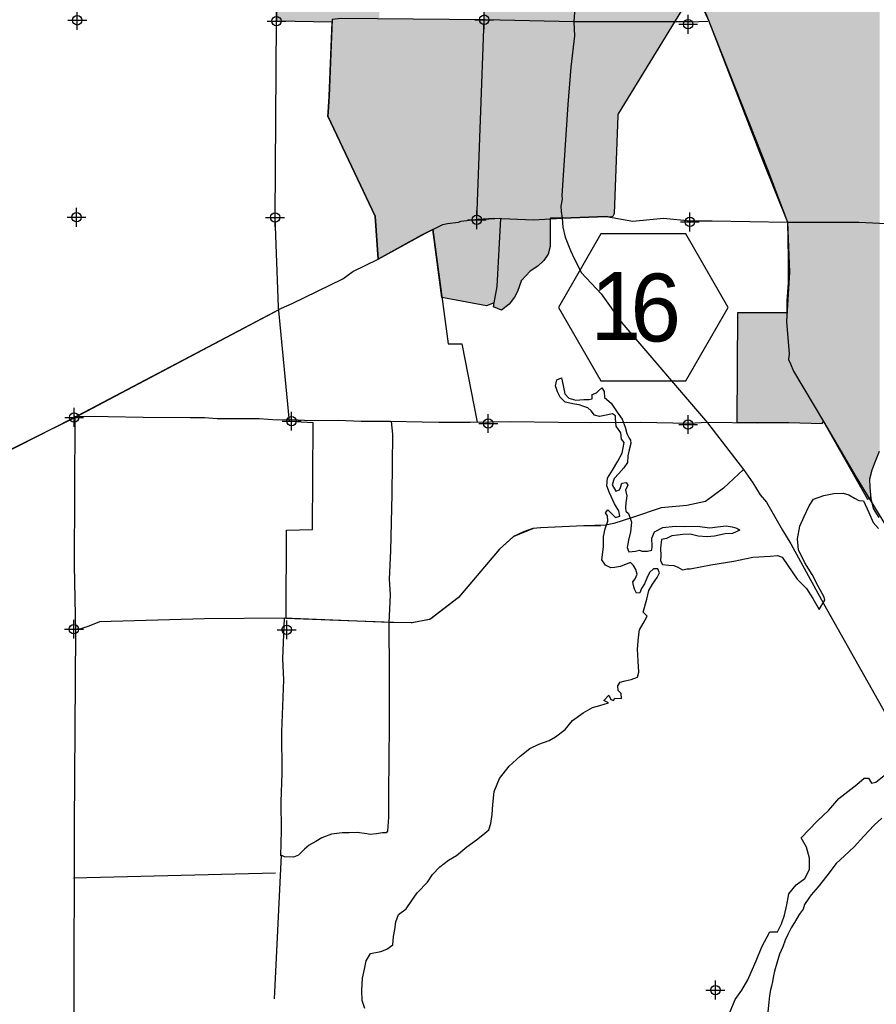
# Model space of a CAD drawing. Extents: x 132729 to 413893, y 707796 to 905796.
# Tile 54 of 62: x 191129 to 213859, y 833705 to 859831. Entities that reach past the tile are written whole.
import ezdxf

# ---------------------------------------------------------------- set-up
doc = ezdxf.new("R2010")
doc.units = 0
doc.header["$LTSCALE"] = 2000
doc.header["$PDMODE"] = 34
doc.header["$PDSIZE"] = 250
for name, color, linetype in [('1990WSHEDS', 3, 'CONTINUOUS'), ('EBRANCHFILL', 11, 'CONTINUOUS'), ('HEX', 2, 'CONTINUOUS'), ('MAJROADS', 9, 'CONTINUOUS'), ('POWELLFILL', 11, 'CONTINUOUS'), ('SEC', 2, 'CONTINUOUS'), ('WATER', 4, 'CONTINUOUS'), ('WSHEDS', 3, 'CONTINUOUS'), ('YELLOWFILL', 11, 'CONTINUOUS')]:
    doc.layers.add(name, color=color, linetype=linetype)

msp = doc.modelspace()

# ---------------------------------------------------------------- linework, layer by layer
at = {"layer": '1990WSHEDS', "color": 0}
for points in [[(197930, 865084), (197943, 859795)], [(209030, 860634), (209145, 860413), (209417, 859791), (210852, 856087), (211502, 854456), (211524, 853516), (211524, 852843), (211485, 852368), (211485, 852052), (210179, 852052), (210158, 849142), (211540, 849140), (212419, 849117), (212454, 849169), (213621, 847106), (213716, 847157)]]:
    msp.add_lwpolyline(points, dxfattribs=at)
msp.add_lwpolyline([(209030, 860634), (207011, 857331, 0.128358), (206996, 857283), (206900, 854685, -0.473452), (206776, 854591), (206702, 854609), (206702, 854609), (205526, 854564, 0.003745), (205524, 854564), (205201, 854564), (205201, 853815), (205156, 853613), (205036, 853441), (204879, 853291), (204677, 853157), (204445, 852910), (204445, 852917), (204340, 852618), (204258, 852469), (204116, 852282), (203914, 852125), (203702, 852212), (203720, 852319), (203794, 852753), (203893, 854557), (203258, 854521), (203454, 859831)], format="xyb", dxfattribs=at)
at = {"layer": 'EBRANCHFILL', "color": 0}
for points in [[(203946, 852149), (203946, 875816), (204116, 852282), (204116, 875816)], [(204116, 852282), (204116, 875816), (204258, 852469), (204258, 875816)], [(204258, 852469), (204258, 875816), (204340, 852618), (204340, 875816)], [(204340, 852618), (204340, 875816), (204445, 852917), (204445, 875816)], [(204445, 852910), (204445, 875816), (204677, 853157), (204677, 875816)], [(204677, 853157), (204677, 875816), (204879, 853291), (204879, 875816)], [(204879, 853291), (204879, 875816), (205036, 853441), (205036, 875816)], [(205036, 853441), (205036, 875816), (205156, 853613), (205156, 875816)], [(205156, 853613), (205156, 875816), (205201, 853815), (205201, 875816)], [(205201, 854564), (205201, 875816), (205524, 854564), (205524, 875816)], [(205524, 854564), (205524, 875816), (205526, 854564), (205526, 875816)], [(205526, 854564), (205526, 875816), (206702, 854609), (206702, 875816)], [(206702, 854609), (206702, 875816), (206776, 854591), (206776, 875816)], [(206776, 854591), (206776, 875816), (206785, 854589), (206785, 875816)], [(206785, 854589), (206785, 875816), (206794, 854588), (206794, 875816)], [(206794, 854588), (206794, 875816), (206802, 854588), (206802, 875816)], [(206802, 854588), (206802, 875816), (206811, 854589), (206811, 875816)], [(206811, 854589), (206811, 875816), (206820, 854590), (206820, 875816)], [(206820, 854590), (206820, 875816), (206828, 854592), (206828, 875816)], [(206828, 854592), (206828, 875816), (206836, 854595), (206836, 875816)], [(206836, 854595), (206836, 875816), (206844, 854599), (206844, 875816)], [(206844, 854599), (206844, 875816), (206852, 854603), (206852, 875816)], [(206852, 854603), (206852, 875816), (206859, 854608), (206859, 875816)], [(206859, 854608), (206859, 875816), (206866, 854613), (206866, 875816)], [(206866, 854613), (206866, 875816), (206872, 854619), (206872, 875816)], [(206872, 854619), (206872, 875816), (206878, 854626), (206878, 875816)], [(206878, 854626), (206878, 875816), (206883, 854633), (206883, 875816)], [(206883, 854633), (206883, 875816), (206888, 854641), (206888, 875816)], [(206888, 854641), (206888, 875816), (206891, 854648), (206891, 875816)], [(206891, 854648), (206891, 875816), (206895, 854657), (206895, 875816)], [(206895, 854657), (206895, 875816), (206897, 854665), (206897, 875816)], [(206897, 854665), (206897, 875816), (206899, 854674), (206899, 875816)], [(206899, 854674), (206899, 875816), (206900, 854682), (206900, 875816)], [(206900, 854682), (206900, 875816), (206900, 854685), (206900, 875816)], [(206900, 854685), (206900, 875816), (206996, 857283), (206996, 875816)], [(206996, 857283), (206996, 875816), (206997, 857290), (206997, 875816)], [(206997, 857290), (206997, 875816), (206998, 857299), (206998, 875816)], [(206998, 857299), (206998, 875816), (207000, 857307), (207000, 875816)], [(207000, 857307), (207000, 875816), (207003, 857315), (207003, 875816)], [(207003, 857315), (207003, 875816), (207007, 857323), (207007, 875816)], [(207007, 857323), (207007, 875816), (207011, 857331), (207011, 875816)], [(207011, 857331), (207011, 875816), (207817, 858650), (207817, 875816)], [(203454, 854532), (203454, 870269), (203458, 854533), (203458, 870275)], [(203458, 854533), (203458, 870275), (203462, 854533), (203462, 870282)], [(203462, 854533), (203462, 870282), (203467, 854533), (203467, 870289)], [(203467, 854533), (203467, 870289), (203473, 854534), (203473, 870296)], [(203473, 854534), (203473, 870296), (203480, 854534), (203480, 870302)], [(203480, 854534), (203480, 870302), (203486, 854534), (203486, 870307)], [(203486, 854534), (203486, 870307), (203494, 854535), (203494, 870312)], [(203494, 854535), (203494, 870312), (203501, 854535), (203501, 870316)], [(203501, 854535), (203501, 870316), (203509, 854536), (203509, 870320)], [(203509, 854536), (203509, 870320), (203518, 854536), (203518, 870322)], [(203518, 854536), (203518, 870322), (203526, 854536), (203526, 870324)], [(203526, 854536), (203526, 870324), (203535, 854537), (203535, 870326)], [(203535, 854537), (203535, 870326), (203544, 854537), (203544, 870326)], [(203544, 854537), (203544, 870326), (203607, 854541), (203607, 870327)], [(203607, 854541), (203607, 870327), (203611, 854541), (203611, 870327)], [(203611, 854541), (203611, 870327), (203615, 854542), (203615, 870327)], [(203615, 854542), (203615, 870327), (203617, 854542), (203617, 870327)], [(203617, 854542), (203617, 870327), (203702, 854546), (203702, 870328)], [(203702, 854546), (203702, 870328), (203720, 854547), (203720, 870328)], [(203720, 854547), (203720, 870328), (203794, 854552), (203794, 870329)], [(203794, 854552), (203794, 870329), (203843, 854554), (203843, 870329)], [(203843, 854554), (203843, 870329), (203843, 854554), (203843, 870329)], [(203843, 854554), (203843, 870329), (203847, 854555), (203847, 870329)], [(203847, 854555), (203847, 870329), (203848, 854555), (203848, 870330)], [(203848, 854555), (203848, 870330), (203853, 854555), (203853, 870330)], [(203853, 854555), (203853, 870330), (203856, 854555), (203856, 870330)], [(203856, 854555), (203856, 870330), (203864, 854555), (203864, 870331)], [(203864, 854555), (203864, 870331), (203873, 854556), (203873, 870333)], [(203873, 854556), (203873, 870333), (203881, 854556), (203881, 870336)], [(203881, 854556), (203881, 870336), (203889, 854557), (203889, 870339)], [(203889, 854557), (203889, 870339), (203893, 854557), (203893, 870341)], [(203893, 852133), (203893, 870341), (203897, 852132), (203897, 870343)], [(203897, 852132), (203897, 870343), (203904, 852129), (203904, 870348)], [(203904, 852129), (203904, 870348), (203911, 852126), (203911, 870354)], [(203911, 852126), (203911, 870354), (203914, 852125), (203914, 870356)], [(203914, 852125), (203914, 870356), (203917, 852127), (203917, 870360)], [(203917, 852127), (203917, 870360), (203923, 852132), (203923, 870366)], [(203923, 852132), (203923, 870366), (203928, 852136), (203928, 870373)], [(203928, 852136), (203928, 870373), (203933, 852139), (203933, 870380)], [(203933, 852139), (203933, 870380), (203935, 852141), (203935, 870385)], [(203935, 852141), (203935, 870385), (203936, 852142), (203936, 870386)], [(203936, 852142), (203936, 870386), (203937, 852142), (203937, 870388)], [(203937, 852142), (203937, 870388), (203940, 852144), (203940, 870394)], [(203940, 852145), (203940, 870396), (203942, 852147), (203942, 870403)], [(203940, 852144), (203940, 870394), (203940, 852145), (203940, 870396)], [(203942, 852147), (203942, 870403), (203943, 852147), (203943, 870405)], [(203943, 852147), (203943, 870405), (203944, 852148), (203944, 870411)], [(203944, 852148), (203944, 870411), (203945, 852148), (203945, 870413)], [(203945, 852149), (203945, 870420), (203946, 852149), (203946, 870422)], [(203945, 852148), (203945, 870413), (203945, 852149), (203945, 870420)], [(203946, 852149), (203946, 870422), (203946, 852149), (203946, 870431)], [(207817, 858650), (207817, 862449), (208881, 860390), (208881, 860918)], [(203450, 854532), (203450, 859725), (203454, 854532), (203454, 859812)], [(203454, 854532), (203454, 859812), (203454, 854532), (203454, 859831)], [(203443, 854532), (203443, 859527), (203444, 854532), (203444, 859560)], [(203444, 854532), (203444, 859560), (203445, 854532), (203445, 859572)], [(203445, 854532), (203445, 859580), (203446, 854532), (203446, 859608)], [(203445, 854532), (203445, 859572), (203445, 854532), (203445, 859580)], [(203445, 854532), (203445, 859572), (203445, 854532), (203445, 859572)], [(203445, 854532), (203445, 859572), (203445, 854532), (203445, 859572)], [(203446, 854532), (203446, 859608), (203448, 854532), (203448, 859656)], [(203448, 854532), (203448, 859656), (203450, 854532), (203450, 859725)], [(203431, 854531), (203431, 859198), (203435, 854531), (203435, 859309)], [(203435, 854531), (203435, 859309), (203438, 854532), (203438, 859401)], [(203438, 854532), (203438, 859401), (203441, 854532), (203441, 859474)], [(203441, 854532), (203441, 859474), (203443, 854532), (203443, 859527)], [(203421, 854531), (203421, 858924), (203426, 854531), (203426, 859070)], [(203426, 854531), (203426, 859070), (203431, 854531), (203431, 859198)], [(203408, 854530), (203408, 858589), (203415, 854530), (203415, 858764)], [(203415, 854530), (203415, 858764), (203421, 854531), (203421, 858924)], [(203401, 854529), (203401, 858401), (203408, 854530), (203408, 858589)], [(203394, 854529), (203394, 858201), (203401, 854529), (203401, 858401)], [(203378, 854528), (203378, 857773), (203386, 854529), (203386, 857991)], [(203386, 854529), (203386, 857991), (203394, 854529), (203394, 858201)], [(203370, 854528), (203370, 857548), (203378, 854528), (203378, 857773)], [(203361, 854527), (203361, 857317), (203370, 854528), (203370, 857548)], [(203353, 854527), (203353, 857084), (203361, 854527), (203361, 857317)], [(203344, 854526), (203344, 856848), (203353, 854527), (203353, 857084)], [(203334, 854526), (203334, 856596), (203344, 854526), (203344, 856848)], [(203258, 854521), (203258, 854521), (203334, 854526), (203334, 856581)], [(203334, 854526), (203334, 856581), (203334, 854526), (203334, 856596)], [(203873, 852141), (203873, 854196), (203881, 852138), (203881, 854348)], [(203881, 852138), (203881, 854348), (203889, 852135), (203889, 854496)], [(203889, 852135), (203889, 854496), (203893, 852133), (203893, 854557)], [(203864, 852145), (203864, 854040), (203873, 852141), (203873, 854196)], [(203848, 852152), (203848, 853745), (203853, 852150), (203853, 853823)], [(203853, 852150), (203853, 853823), (203856, 852149), (203856, 853881)], [(203856, 852149), (203856, 853881), (203864, 852145), (203864, 854040)], [(203794, 852174), (203794, 852753), (203843, 852154), (203843, 853649)], [(203843, 852154), (203843, 853655), (203847, 852152), (203847, 853721)], [(203843, 852154), (203843, 853649), (203843, 852154), (203843, 853655)], [(203847, 852152), (203847, 853721), (203848, 852152), (203848, 853745)], [(203720, 852204), (203720, 852319), (203794, 852174), (203794, 852753)], [(203702, 852212), (203702, 852212), (203720, 852204), (203720, 852319)]]:
    msp.add_solid(points, dxfattribs=at)
at = {"layer": 'HEX', "color": 0}
for p, q in [((206552, 854147), (205427, 852198)), ((208802, 854147), (206552, 854147)), ((209927, 852198), (208802, 854147)), ((205427, 852198), (206552, 850249)), ((208802, 850249), (209927, 852198)), ((206552, 850249), (208802, 850249))]:
    msp.add_line(p, q, dxfattribs=at)
at = {"layer": 'MAJROADS', "color": 0}
for points in [[(205897, 860669), (205832, 859773), (205846, 859404), (205756, 858575), (205673, 857579), (205513, 855167), (205520, 855066), (205485, 854882), (205501, 854740), (205525, 854564), (205540, 854329), (205605, 854060), (205745, 853707), (205844, 853497), (206034, 853110), (206557, 852553), (207105, 851787), (209381, 849130), (210335, 847892), (210584, 847538), (210774, 847226), (210949, 847032), (211371, 846284), (211594, 845922), (212454, 844340), (214455, 840789)], [(209220, 860279), (209417, 859791), (210979, 855841), (211502, 854456), (211554, 853130), (211477, 851824), (211546, 850969), (211528, 850810), (211586, 850700), (211660, 850507), (212454, 849169), (213075, 848117), (213298, 847738), (214324, 846054), (216550, 842317), (218293, 839424), (218294, 836841), (218298, 835165), (218240, 834210), (218214, 832954)], [(208914, 859778), (205832, 859773), (203476, 859827), (199656, 859865), (199421, 859833), (199339, 857806), (199310, 857379), (199301, 857270), (200563, 854621), (200643, 853473)], [(208914, 859778), (209389, 859790)], [(190615, 848277), (192525, 849251), (198077, 852176), (198355, 852300), (199700, 852952), (199970, 853151), (200643, 853473), (201897, 854167), (202359, 854398), (202477, 854423), (202770, 854462), (202846, 854487), (203282, 854542), (203710, 854564), (204765, 854523), (205525, 854564), (206702, 854609), (207396, 854486), (208210, 854564), (208930, 854492), (209500, 854496), (211502, 854456), (213396, 854458), (214133, 854419)], [(202087, 854263), (202497, 851228), (202859, 851228), (203268, 849155)], [(192588, 849276), (192575, 845347), (192612, 843587), (192574, 838459), (192562, 833540), (192290, 827518), (192262, 824854), (192250, 823354), (192133, 822265), (192009, 818026), (191705, 816613), (191645, 816345), (191562, 815357), (191449, 812668), (191449, 812668)], [(192595, 849314), (192595, 849314), (193475, 849299), (194405, 849283), (195661, 849274), (196030, 849271), (196365, 849252), (197480, 849252), (197957, 849215), (198351, 849221), (198853, 849192), (199583, 849203), (200194, 849182), (200965, 849176), (201811, 849162), (202255, 849150), (203085, 849152), (204149, 849170), (205414, 849152), (206277, 849146), (207601, 849153), (208892, 849126), (209370, 849148), (210710, 849138), (211540, 849140), (212419, 849117)], [(200990, 849168), (200990, 849168), (201021, 848832), (201001, 847240), (200965, 845741), (200934, 844987), (200956, 844568), (200926, 843830), (200932, 842473), (200931, 841115), (200917, 839306), (200913, 838669), (200885, 838300), (200851, 838259), (200759, 838251), (200599, 838227), (200432, 838211), (200340, 838229), (200080, 838264), (199871, 838257), (199686, 838259), (199401, 838219), (199149, 838120), (198989, 838029), (198812, 837930), (198686, 837822), (198525, 837664), (198391, 837606), (198156, 837616), (198065, 837659)], [(210335, 847892), (209801, 847404), (209329, 847047), (208834, 846942), (208147, 846880), (207391, 846626), (206895, 846462), (206677, 846422), (206099, 846401), (204950, 846351), (204749, 846327), (204497, 846246), (204228, 846114), (203857, 845781), (202775, 844499), (202016, 843918), (201529, 843830), (200943, 843834), (198145, 843947), (196033, 843930), (193243, 843858), (192965, 843743), (192755, 843669), (192571, 843646)], [(198145, 843947), (198103, 842871), (198132, 842318), (198072, 840935), (198081, 839838), (198058, 839075), (198069, 838321), (198048, 837642)], [(214001, 838648), (213799, 838456), (213529, 838165), (213275, 837882), (213014, 837641), (212794, 837441), (212549, 837116), (212320, 836825), (212134, 836608), (212067, 836517), (211957, 836350), (211922, 836233), (211812, 836091), (211710, 835924), (211600, 835732), (211515, 835557), (211438, 835407), (211378, 835231), (211293, 835031), (211216, 834797), (211156, 834588), (211130, 834462), (211104, 834312), (211078, 834186), (211052, 834086), (211025, 833943), (211007, 833759), (210980, 833508)], [(198065, 837659), (197877, 833850)], [(197919, 837186), (192554, 837052)]]:
    msp.add_lwpolyline(points, dxfattribs=at)
at = {"layer": 'POWELLFILL', "color": 0}
for points in [[(213541, 847248), (213541, 886285), (213621, 847106), (213621, 886285)], [(213621, 847106), (213621, 886285), (213688, 847142), (213688, 886285)], [(213688, 847649), (213688, 886285), (213695, 847675), (213695, 886285)], [(213695, 847675), (213695, 886285), (213716, 847757), (213716, 886285)], [(213716, 847757), (213716, 886285), (213749, 847883), (213749, 886285)], [(213749, 847883), (213749, 886285), (213834, 848117), (213834, 886285)], [(213834, 848117), (213834, 886285), (213945, 848384), (213945, 886285)], [(213205, 847842), (213205, 885029), (213541, 847248), (213541, 885029)], [(209145, 860413), (209145, 862473), (209417, 859791), (209417, 862472)], [(209417, 859791), (209417, 862472), (210158, 857879), (210158, 862470)], [(210158, 857879), (210158, 862470), (210179, 857824), (210179, 862470)], [(210179, 857824), (210179, 862470), (210852, 856087), (210852, 862468)], [(210852, 856087), (210852, 862468), (210934, 855880), (210934, 862468)], [(210934, 855880), (210934, 862468), (211485, 854499), (211485, 862456)], [(211485, 854499), (211485, 862456), (211485, 854499), (211485, 862456)], [(211485, 854499), (211485, 862456), (211502, 854456), (211502, 862456)], [(211502, 854456), (211502, 862456), (211524, 853516), (211524, 862455)], [(211524, 849140), (211524, 862455), (211540, 849140), (211540, 862455)], [(211540, 849140), (211540, 862455), (212419, 849117), (212419, 862435)], [(212419, 849117), (212419, 862435), (212454, 849169), (212454, 862435)], [(212454, 849169), (212454, 862435), (212808, 848543), (212808, 862427)], [(212808, 848543), (212808, 862427), (213205, 847842), (213205, 862418)], [(211502, 849140), (211502, 852574), (211524, 849140), (211524, 852843)], [(211485, 849140), (211485, 852368), (211502, 849140), (211502, 852574)], [(211485, 849140), (211485, 852368), (211485, 849140), (211485, 852052)], [(210158, 849142), (210158, 849142), (210179, 849142), (210179, 852052)], [(210179, 849142), (210179, 852052), (210852, 849141), (210852, 852052)], [(210852, 849141), (210852, 852052), (210934, 849141), (210934, 852052)], [(210934, 849141), (210934, 852052), (211485, 849140), (211485, 852052)], [(213688, 847142), (213688, 847649), (213695, 847146), (213695, 847422)], [(213695, 847146), (213695, 847422), (213716, 847157)]]:
    msp.add_solid(points, dxfattribs=at)
at = {"layer": 'SEC', "color": 0}
for p in [(203454, 859831), (192657, 859815), (197943, 859794), (208865, 859709), (192637, 854588), (197905, 854584), (203258, 854521), (208911, 854465), (192574, 849278), (198345, 849179), (203563, 849117), (208865, 849088), (192568, 843657), (198214, 843643), (209588, 834083)]:
    msp.add_point(p, dxfattribs=at)
at = {"layer": 'WATER', "color": 0}
for points in [[(200286, 833591), (200220, 833810), (200205, 834069), (200224, 834396), (200276, 834639), (200320, 834856), (200438, 835056), (200715, 835105), (200874, 835171), (201034, 835287), (201044, 835505), (201079, 835689), (201114, 835889), (201182, 836090), (201384, 836239), (201537, 836456), (201680, 836665), (201950, 836948), (202086, 837148), (202280, 837356), (202507, 837530), (202717, 837654), (202995, 837887), (203248, 838070), (203416, 838203), (203576, 838335), (203628, 838503), (203663, 838745), (203681, 839005), (203717, 839348), (203862, 839699), (204115, 840024), (204410, 840290), (204663, 840489), (204907, 840605), (205175, 840704), (205344, 840803), (205605, 840994), (205799, 841236), (206077, 841435), (206329, 841584), (206522, 841633), (206749, 841707), (206632, 841766), (206758, 841908), (206816, 841790), (206883, 841764), (206917, 841831), (207101, 841821), (207085, 841956), (207010, 842031), (207003, 842157), (207062, 842257), (207196, 842290), (207356, 842322), (207524, 842388), (207558, 842522), (207543, 842807), (207520, 843125), (207548, 843435), (207574, 843644), (207676, 843811), (207778, 844003), (207669, 844113), (207772, 844456), (207824, 844681), (207917, 844857), (208044, 845032), (208104, 845157), (208062, 845258), (207945, 845259), (207836, 845167), (207768, 845008), (207708, 844866), (207632, 844741), (207581, 844624), (207497, 844617), (207439, 844717), (207414, 844818), (207398, 844919), (207458, 844994), (207509, 845119), (207476, 845245), (207418, 845346), (207335, 845430), (207217, 845381), (207074, 845323), (206915, 845299), (206815, 845283), (206673, 845359), (206573, 845502), (206617, 845845), (206619, 846122), (206662, 846323), (206731, 846523), (206723, 846666), (206674, 846750), (206733, 846825), (206941, 846622), (207050, 846655), (207026, 846798), (206910, 846983), (206778, 847277), (206712, 847461), (206722, 847662), (206857, 847879), (207001, 848121), (207111, 848330), (207164, 848614), (207097, 848699), (207082, 848866), (206957, 849043), (206942, 849252), (206934, 849320), (206859, 849370), (206649, 849330), (206515, 849306), (206381, 849340), (206290, 849450), (206207, 849534), (206073, 849577), (205973, 849611), (205847, 849628), (205604, 849680), (205471, 849815), (205397, 849958), (205348, 850118), (205382, 850277), (205508, 850326), (205549, 850125), (205598, 849907), (205697, 849789), (205890, 849737), (206099, 849752), (206242, 849751), (206317, 849768), (206318, 849885), (206435, 849926), (206486, 849984), (206579, 850059), (206637, 849967), (206644, 849807), (206819, 849655), (206985, 849420), (207118, 849235), (207191, 849016), (207241, 848848), (207298, 848731), (207332, 848672), (207348, 848588), (207305, 848421), (207262, 848254), (207261, 848078), (207159, 847944), (207024, 847786), (206906, 847661), (206854, 847486), (206945, 847317), (207046, 847359), (207072, 847417), (207106, 847534), (207223, 847550), (207265, 847483), (207205, 847349), (207238, 847198), (207211, 847014), (207202, 846880), (207210, 846788), (207285, 846729), (207367, 846502), (207332, 846243), (207280, 846017), (207245, 845824), (207295, 845707), (207471, 845731), (207572, 845758), (207638, 845730), (207789, 845729), (207898, 845753), (207907, 845862), (207900, 846071), (207977, 846238), (208195, 846354), (208522, 846394), (208782, 846384), (209109, 846390), (209444, 846346), (209645, 846378), (209879, 846401), (210030, 846375), (210155, 846341), (210239, 846290), (210046, 846199), (209845, 846192), (209568, 846127), (209367, 846112), (209132, 846130), (208923, 846182), (208722, 846175), (208579, 846151), (208437, 846135), (208294, 846069), (208160, 846036), (208133, 845810), (208140, 845609), (208131, 845475), (208189, 845374), (208356, 845356), (208490, 845347), (208590, 845304), (208716, 845237), (208841, 845261), (208917, 845260), (209470, 845365), (210074, 845462), (210586, 845567), (211055, 845598), (211240, 845613), (211365, 845571), (211514, 845352), (211763, 844990), (212004, 844737), (212178, 844476), (212344, 844182), (212495, 844432), (212479, 844508), (212313, 844802), (212156, 845113), (211965, 845416), (211792, 845760), (211769, 846053), (211829, 846396), (211940, 846647), (212076, 846931), (212194, 847106), (212463, 847204), (212731, 847261), (212983, 847268), (213133, 847225), (213283, 847132), (213392, 847073), (213517, 847063), (213657, 846753), (213773, 846492), (213914, 846332)], [(213933, 846625), (213784, 846861), (213719, 847129), (213695, 847422), (213688, 847649), (213749, 847883), (213834, 848117), (213945, 848384)], [(209964, 833466), (210117, 833833), (210294, 834084), (210446, 834351), (210540, 834559), (210667, 834860), (210820, 835228), (211031, 835629), (211241, 835627), (211342, 835836), (211419, 836070), (211487, 836346), (211539, 836639), (211733, 836872), (211960, 837047), (212087, 837281), (212089, 837582), (212007, 837876), (211866, 838119), (212287, 838561), (212598, 838852), (212860, 839169), (213339, 839534), (213532, 839701), (213650, 839709), (213733, 839574), (213850, 839599), (214422, 840056)]]:
    msp.add_lwpolyline(points, dxfattribs=at)
at = {"layer": 'WSHEDS', "color": 0}
for points in [[(203720, 852319), (203518, 852237), (202331, 852458), (202087, 854263), (201795, 854111), (200643, 853473), (200563, 854621), (199301, 857270), (199310, 857379), (199339, 857806), (199418, 859767), (197943, 859795), (197930, 865113)], [(209145, 860413), (209417, 859791), (210852, 856087), (211502, 854456), (211524, 853516), (211524, 852843), (211485, 852368), (211485, 852052), (210179, 852052), (210158, 849142), (211540, 849140), (212419, 849117), (212454, 849169), (213621, 847106)], [(169469, 838671), (171203, 838671), (192588, 849271), (197998, 852134)]]:
    msp.add_lwpolyline(points, dxfattribs=at)
for points in [[(209024, 860631), (207011, 857331, 0.128358), (206996, 857283), (206900, 854685, -0.473452), (206776, 854591), (206702, 854609), (206702, 854609), (205526, 854564, 0.003745), (205524, 854564), (205201, 854564), (205201, 853815), (205156, 853613), (205036, 853441), (204879, 853291), (204677, 853157), (204445, 852910), (204445, 852917), (204340, 852618), (204258, 852469), (204116, 852282), (203914, 852125)], [(206539, 846394), (206102, 846401, 0.015107), (206096, 846401), (204954, 846351, 0.018328), (204947, 846351), (204763, 846329, 0.068287), (204736, 846322), (204244, 846120, 0.085391), (204215, 846102), (203862, 845786, 0.034895), (203852, 845776), (202782, 844507, -0.054126), (202766, 844492), (202035, 843933, -0.11896), (201992, 843914), (201539, 843831, -0.046892), (201520, 843830), (201044, 843833), (199589, 843889), (198198, 843945), (198209, 846286), (198901, 846308), (198917, 849133), (198292, 849171), (197992, 852199), (197906, 854580, -0.022057), (197905, 854589), (197943, 859794, 0.00237), (197943, 859795)]]:
    msp.add_lwpolyline(points, format="xyb", dxfattribs=at)
at = {"layer": 'YELLOWFILL', "color": 0}
for points in [[(197930, 865084), (197930, 865084), (197943, 859795), (197943, 865083)], [(197943, 859795), (197943, 865083), (199301, 859769), (199301, 865071)], [(199301, 859769), (199301, 865071), (199310, 859769), (199310, 865071)], [(199310, 859769), (199310, 865071), (199339, 859768), (199339, 865070)], [(199339, 859768), (199339, 865070), (199418, 859767), (199418, 865070)], [(199418, 857024), (199418, 865070), (200563, 854621), (200563, 865059)], [(200563, 854621), (200563, 865059), (200643, 853473), (200643, 865058)], [(200643, 853473), (200643, 865058), (200676, 853491), (200676, 865058)], [(200676, 853491), (200676, 859855), (200718, 853514), (200718, 859854)], [(200718, 853514), (200718, 859854), (201795, 854111), (201795, 859845)], [(201795, 854111), (201795, 859845), (202087, 854263), (202087, 859843)], [(202087, 854263), (202087, 859843), (202331, 852458), (202331, 859841)], [(202331, 852458), (202331, 859841), (203258, 852285), (203258, 859833)], [(203258, 854521), (203258, 859833), (203454, 859831)], [(199339, 857191), (199339, 857806), (199418, 857024), (199418, 859767)], [(199310, 857250), (199310, 857379), (199339, 857191), (199339, 857806)], [(199301, 857270), (199301, 857270), (199310, 857250), (199310, 857379)], [(203258, 852285), (203258, 854521), (203454, 852249), (203454, 854532)], [(203454, 852249), (203454, 854532), (203518, 852237), (203518, 854536)], [(203518, 852237), (203518, 854536), (203720, 852319), (203720, 854547)], [(203720, 852319), (203720, 854547), (203794, 852753), (203794, 854552)], [(203794, 852753), (203794, 854552), (203893, 854557)], [(203893, 854557), (203893, 854557), (203893, 854557)]]:
    msp.add_solid(points, dxfattribs=at)

# ---------------------------------------------------------------- texts
at = {"layer": 'HEX', "color": 0}
for s, p in [('1', (206277, 851333)), ('6', (207336, 851293))]:
    msp.add_text(s, height=1800, dxfattribs=at).set_placement(p)

doc.saveas('drawing.dxf')
